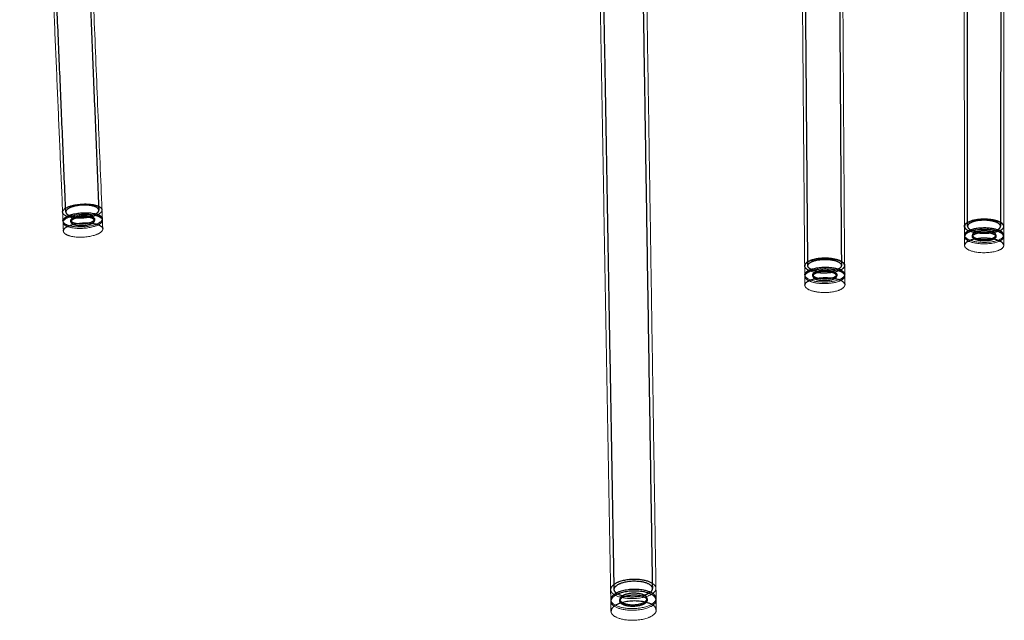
# Model space of a CAD drawing. Header units: millimetres. Extents: x -1524 to 1565, y -1495 to 941.
# Tile 1 of 7: x -1395 to -812, y -1495 to -1139. Entities that reach past the tile are written whole.
import ezdxf

# ---------------------------------------------------------------- set-up
doc = ezdxf.new("R2010")
doc.units = ezdxf.units.MM
doc.header["$MEASUREMENT"] = 0
doc.layers.add('Make2D$hidden$lines', color=7, linetype='Continuous', true_color=0xffffff)
doc.layers.add('Make2D$visible$lines', color=7, linetype='Continuous', lineweight=15, true_color=0x000000)

msp = doc.modelspace()

# ---------------------------------------------------------------- linework, layer by layer
at = {"layer": 'Make2D$hidden$lines'}
for points in [[(-1367.29, -1253.15), (-1380.91, -933.92), (-1394.54, -614.68)], [(-1373.97, -614.08), (-1360.85, -933.07), (-1347.73, -1252.07)], [(-833.87, -1261.62), (-834.09, -940.55), (-834.3, -619.47)], [(-813.82, -619.47), (-814.09, -940.55), (-814.37, -1261.63)], [(-928.34, -1284.99), (-930.99, -958.84), (-933.64, -632.69)], [(-912.79, -632.58), (-910.65, -958.68), (-908.5, -1284.79)], [(-1042.87, -1476.53), (-1049.28, -1109.21), (-1055.68, -741.9)], [(-1031.81, -741.55), (-1026.07, -1108.75), (-1020.33, -1475.94)], [(-1350.3, -1257.43), (-1350.29, -1257.84), (-1350.27, -1258.26)], [(-1364.23, -1259.04), (-1364.25, -1258.62), (-1364.27, -1258.2)], [(-835.66, -1262.09), (-835.66, -1261.9), (-835.66, -1261.71)], [(-831.01, -1267.74), (-831.01, -1267.32), (-831.01, -1266.9)], [(-817.09, -1266.9), (-817.09, -1267.32), (-817.09, -1267.74)], [(-930.16, -1285.47), (-930.16, -1285.28), (-930.16, -1285.08)], [(-925.39, -1291.16), (-925.39, -1290.73), (-925.39, -1290.31)], [(-911.24, -1290.17), (-911.23, -1290.59), (-911.23, -1291.02)], [(-1039.53, -1483.34), (-1039.54, -1482.84), (-1039.55, -1482.35)], [(-1023.45, -1482), (-1023.44, -1482.46), (-1023.44, -1482.92)]]:
    msp.add_open_spline(points, degree=2, dxfattribs=at)
for points, weights, knots in [([(-1369.15, -1253.24), (-1369.22, -1250.6), (-1362.58, -1249.12), (-1352.14, -1246.79), (-1347.05, -1250.26), (-1345.94, -1251.01), (-1345.87, -1251.91)], [3476.25773703, 3135.06980715, 3963.82874761, 2807.5984875, 3960.55099334, 3632.30846321, 3487.38072923], [5.675729, 5.675729, 5.675729, 19.634954, 19.634954, 39.269908, 39.269908, 44.792239, 44.792239, 44.792239]), ([(-1347.73, -1252.02), (-1347.79, -1251.27), (-1348.72, -1250.63), (-1352.99, -1247.72), (-1361.77, -1249.68), (-1367.27, -1250.9), (-1367.29, -1253.09)], [3487.10208318, 3631.64052293, 3959.47657556, 2805.70819575, 3962.22988915, 3143.44164339, 3469.13582623], [106.887781, 106.887781, 106.887781, 111.526539, 111.526539, 128.019901, 128.019901, 139.616795, 139.616795, 139.616795]), ([(-1366.31, -1254.57), (-1362.05, -1257.52), (-1353.22, -1255.54), (-1347.64, -1254.28), (-1347.73, -1252.07)], [3948.1951889, 2785.8601323, 3945.44187531, 3127.07113609, 3478.9140265], [78.539816, 78.539816, 78.539816, 95.033178, 95.033178, 106.753941, 106.753941, 106.753941]), ([(-1368.93, -1258.42), (-1369, -1255.78), (-1362.36, -1254.29), (-1351.92, -1251.95), (-1346.83, -1255.43), (-1345.73, -1256.19), (-1345.66, -1257.09)], [3477.67703518, 3136.34736146, 3965.44228732, 2808.73943237, 3962.16453305, 3633.78908562, 3488.80320032], [5.675729, 5.675729, 5.675729, 19.634954, 19.634954, 39.269908, 39.269908, 44.792239, 44.792239, 44.792239]), ([(-1368.85, -1258.87), (-1368.27, -1256.48), (-1362.32, -1255.15), (-1351.89, -1252.81), (-1346.8, -1256.29), (-1345.93, -1256.89), (-1345.7, -1257.58)], [3428.28250817, 3207.13740609, 3965.7112102, 2808.92958957, 3962.43345593, 3700.22777946, 3554.94198036], [6.863935, 6.863935, 6.863935, 19.634954, 19.634954, 39.269908, 39.269908, 43.679156, 43.679156, 43.679156]), ([(-1363.57, -1259.19), (-1360.53, -1261.3), (-1354.23, -1259.89), (-1347.95, -1258.47), (-1351.01, -1256.37), (-1354.06, -1254.28), (-1360.33, -1255.68), (-1366.61, -1257.09), (-1363.57, -1259.19)], [3951.42035528, 2789.83651481, 3949.45370271, 2795.53447553, 3959.47848861, 2804.01370298, 3961.44514117, 2798.31574226, 3951.42035528], [0, 0, 0, 11.780972, 11.780972, 23.561945, 23.561945, 35.342917, 35.342917, 47.12389, 47.12389, 47.12389]), ([(-1350.27, -1258.23), (-1350.31, -1257.69), (-1350.98, -1257.23), (-1354.03, -1255.14), (-1360.3, -1256.55), (-1364.23, -1257.43), (-1364.24, -1259)], [3488.34366338, 3632.36600496, 3959.74741149, 2804.20386017, 3961.71406405, 3143.83332332, 3471.14127281], [20.248546, 20.248546, 20.248546, 23.561945, 23.561945, 35.342917, 35.342917, 43.626414, 43.626414, 43.626414]), ([(-835.72, -1261.56), (-835.63, -1259.33), (-830.58, -1258.09), (-821.09, -1255.76), (-814.58, -1259.2)], [3380.58050923, 3232.39387383, 3938.18102879, 2799.199371, 3915.65053942], [46.939812, 46.939812, 46.939812, 58.904862, 58.904862, 78.37339, 78.37339, 78.37339]), ([(-814.5, -1259.24), (-821.01, -1255.79), (-830.51, -1258.13), (-839.93, -1260.44), (-833.84, -1263.95)], [3918.27049561, 2797.73873226, 3938.07756631, 2797.98968442, 3886.25988868], [0.142714, 0.142714, 0.142714, 19.634954, 19.634954, 38.963112, 38.963112, 38.963112]), ([(-1368.67, -1264.46), (-1368.74, -1261.81), (-1362.1, -1260.31), (-1351.67, -1257.97), (-1346.59, -1261.46), (-1345.48, -1262.22), (-1345.41, -1263.13)], [3479.33288053, 3137.83783925, 3967.32474748, 2810.07053271, 3964.04699321, 3635.51647583, 3490.46274742], [5.675729, 5.675729, 5.675729, 19.634954, 19.634954, 39.269908, 39.269908, 44.792239, 44.792239, 44.792239]), ([(-1363.54, -1260.06), (-1360.49, -1262.17), (-1354.19, -1260.75), (-1350.2, -1259.85), (-1350.27, -1258.26)], [3951.68927815, 2790.026672, 3949.72262559, 3129.07624283, 3480.67741491], [0, 0, 0, 11.780972, 11.780972, 20.158814, 20.158814, 20.158814]), ([(-814.44, -1264.48), (-820.91, -1260.96), (-830.51, -1263.33), (-835.56, -1264.57), (-835.65, -1266.81)], [3936.41334931, 2790.53059573, 3939.69110359, 3233.63442775, 3381.88002084], [0, 0, 0, 19.634954, 19.634954, 31.600004, 31.600004, 31.600004]), ([(-814.44, -1265.35), (-820.91, -1261.82), (-830.51, -1264.19), (-835.04, -1265.31), (-835.59, -1267.31)], [3936.68227219, 2790.72075292, 3939.96002647, 3294.06492519, 3363.03987961], [0, 0, 0, 19.634954, 19.634954, 30.579744, 30.579744, 30.579744]), ([(-816.04, -1259.62), (-821.48, -1256.67), (-829.55, -1258.65), (-833.79, -1259.7), (-833.87, -1261.57)], [3933.82885674, 2787.57251984, 3936.58217033, 3231.54334182, 3380.55896957], [78.539816, 78.539816, 78.539816, 95.033178, 95.033178, 105.08382, 105.08382, 105.08382]), ([(-833.87, -1261.62), (-833.87, -1262.71), (-832.22, -1263.61), (-826.78, -1266.6), (-818.67, -1264.59), (-814.37, -1263.53), (-814.37, -1261.63)], [3385.38751823, 3486.88566982, 3922.54747007, 2767.7244564, 3919.79415648, 3215.78126663, 3383.50579739], [105.239725, 105.239725, 105.239725, 111.526539, 111.526539, 128.019901, 128.019901, 138.169026, 138.169026, 138.169026]), ([(-814.45, -1270.55), (-820.91, -1267.01), (-830.51, -1269.39), (-835.55, -1270.64), (-835.65, -1272.88)], [3938.29580947, 2791.86169607, 3941.57356374, 3235.18090302, 3383.4999928], [0, 0, 0, 19.634954, 19.634954, 31.600004, 31.600004, 31.600004]), ([(-818.28, -1265.43), (-814.39, -1267.56), (-820.16, -1269), (-825.95, -1270.43), (-829.83, -1268.3), (-833.71, -1266.17), (-827.93, -1264.74), (-822.16, -1263.31), (-818.28, -1265.43)], [3933.72730487, 2777.32563889, 3923.70251897, 2771.62767816, 3925.66917154, 2780.10690561, 3935.69395743, 2785.80486634, 3933.72730487], [0, 0, 0, 11.780972, 11.780972, 23.561945, 23.561945, 35.342917, 35.342917, 47.12389, 47.12389, 47.12389]), ([(-831.01, -1267.7), (-830.96, -1266.35), (-827.93, -1265.61), (-825.8, -1265.08), (-823.25, -1265.19)], [3382.05759626, 3231.72902277, 3935.96288031, 3414.88369521, 3365.62872404], [28.163887, 28.163887, 28.163887, 35.342917, 35.342917, 40.68117, 40.68117, 40.68117]), ([(-817.09, -1267.74), (-817.09, -1269.1), (-820.16, -1269.86), (-825.95, -1271.3), (-829.83, -1269.16), (-831.01, -1268.52), (-831.01, -1267.74)], [3385.30924854, 3217.94815223, 3923.97144185, 2771.81783535, 3925.93809442, 3488.66774236, 3386.65409736], [4.525881, 4.525881, 4.525881, 11.780972, 11.780972, 23.561945, 23.561945, 28.058528, 28.058528, 28.058528]), ([(-908.56, -1282.38), (-914.94, -1278.82), (-924.74, -1281.23), (-930.21, -1282.58), (-930.22, -1284.99)], [3851.29725973, 2753.31588123, 3873.5149805, 3152.56779081, 3337.37865115], [39.436384, 39.436384, 39.436384, 58.904862, 58.904862, 71.330107, 71.330107, 71.330107]), ([(-928.47, -1287.29), (-934.42, -1283.66), (-924.68, -1281.27), (-914.86, -1278.86), (-908.48, -1282.43)], [3822.17747336, 2751.9674187, 3873.41151803, 2751.87442155, 3853.87943559], [0.306787, 0.306787, 0.306787, 19.634954, 19.634954, 39.127209, 39.127209, 39.127209]), ([(-928.33, -1284.93), (-928.26, -1282.93), (-923.73, -1281.81), (-915.39, -1279.76), (-910.07, -1282.82), (-908.55, -1283.69), (-908.51, -1284.74)], [3332.97449766, 3160.63702925, 3871.91612204, 2741.84671859, 3869.16280845, 3459.76747735, 3342.81245345], [84.724827, 84.724827, 84.724827, 95.033178, 95.033178, 111.526539, 111.526539, 117.453841, 117.453841, 117.453841]), ([(-930.11, -1290.32), (-930.1, -1287.89), (-924.64, -1286.55), (-914.72, -1284.1), (-908.38, -1287.74), (-906.57, -1288.78), (-906.52, -1290.04)], [3338.68318388, 3153.79797855, 3875.0250553, 2744.80479447, 3871.74730103, 3461.67363379, 3344.18257319], [7.20971, 7.20971, 7.20971, 19.634954, 19.634954, 39.269908, 39.269908, 46.32622, 46.32622, 46.32622]), ([(-930.05, -1290.78), (-929.5, -1288.63), (-924.63, -1287.43), (-914.71, -1284.98), (-908.37, -1288.62), (-906.86, -1289.5), (-906.57, -1290.54)], [3312.79509363, 3219.55801084, 3875.29397818, 2744.99495167, 3872.01622391, 3521.95265841, 3385.08988219], [8.338766, 8.338766, 8.338766, 19.634954, 19.634954, 39.269908, 39.269908, 45.293185, 45.293185, 45.293185]), ([(-908.5, -1284.79), (-908.49, -1286.82), (-913.08, -1287.96), (-921.47, -1290.03), (-926.79, -1286.94)], [3337.48514016, 3143.81484831, 3855.1281082, 2721.99865514, 3857.88142179], [117.592915, 117.592915, 117.592915, 128.019901, 128.019901, 144.513262, 144.513262, 144.513262]), ([(-930.06, -1296.48), (-930.05, -1294.05), (-924.59, -1292.7), (-914.67, -1290.24), (-908.34, -1293.9), (-906.53, -1294.94), (-906.48, -1296.2)], [3340.30941518, 3155.33153132, 3876.90751546, 2746.13589481, 3873.62976118, 3463.35794902, 3345.81116015], [7.20971, 7.20971, 7.20971, 19.634954, 19.634954, 39.269908, 39.269908, 46.32622, 46.32622, 46.32622]), ([(-924.29, -1291.68), (-920.49, -1293.89), (-914.51, -1292.41), (-908.54, -1290.93), (-912.35, -1288.73), (-916.15, -1286.54), (-922.11, -1288.01), (-928.08, -1289.48), (-924.29, -1291.68)], [3861.00312325, 2725.90187691, 3859.03647069, 2731.59983763, 3869.06125659, 2740.07906508, 3871.02790915, 2734.38110436, 3861.00312325], [0, 0, 0, 11.780972, 11.780972, 23.561945, 23.561945, 35.342917, 35.342917, 47.12389, 47.12389, 47.12389]), ([(-911.23, -1290.98), (-911.26, -1290.23), (-912.34, -1289.61), (-916.15, -1287.41), (-922.11, -1288.89), (-925.33, -1289.69), (-925.39, -1291.12)], [3344.25598514, 3460.52667561, 3869.33017946, 2740.26922227, 3871.29683203, 3160.84335048, 3334.54078888], [19.328158, 19.328158, 19.328158, 23.561945, 23.561945, 35.342917, 35.342917, 42.706025, 42.706025, 42.706025]), ([(-924.29, -1292.57), (-920.48, -1294.78), (-914.5, -1293.29), (-911.22, -1292.48), (-911.23, -1291.02)], [3861.27204613, 2726.0920341, 3859.30539357, 3145.9392535, 3339.26323386], [0, 0, 0, 11.780972, 11.780972, 19.234659, 19.234659, 19.234659]), ([(-1020.38, -1472.88), (-1027.41, -1468.5), (-1038.44, -1471.52), (-1044.96, -1473.31), (-1045.02, -1476.51)], [3355.5245826, 2445.78109481, 3412.75851164, 2761.51838299, 2947.8300734], [39.819549, 39.819549, 39.819549, 58.904862, 58.904862, 71.636903, 71.636903, 71.636903]), ([(-1042.87, -1476.46), (-1042.83, -1473.77), (-1037.35, -1472.27), (-1027.7, -1469.63), (-1021.93, -1473.56), (-1020.37, -1474.63), (-1020.33, -1475.92)], [2947.91514627, 2760.71582062, 3411.15965317, 2416.04269498, 3408.40633959, 3063.20070854, 2953.66555164], [84.338264, 84.338264, 84.338264, 95.033178, 95.033178, 111.526539, 111.526539, 117.196132, 117.196132, 117.196132]), ([(-1018.09, -1481.77), (-1018.14, -1480.24), (-1020, -1478.96), (-1026.86, -1474.27), (-1038.34, -1477.42), (-1044.86, -1479.21), (-1044.91, -1482.42)], [2955.17234479, 3065.22940572, 3411.09429707, 2419.0739316, 3414.37205135, 2762.82547448, 2949.22814171], [32.520393, 32.520393, 32.520393, 39.269908, 39.269908, 58.904862, 58.904862, 71.636903, 71.636903, 71.636903]), ([(-1018.13, -1482.3), (-1018.42, -1481.02), (-1019.98, -1479.95), (-1026.85, -1475.25), (-1038.33, -1478.4), (-1044.3, -1480.05), (-1044.85, -1483)], [2992.12571922, 3115.43696869, 3411.36321995, 2419.2640888, 3414.64097423, 2807.39609718, 2927.96578175], [33.495392, 33.495392, 33.495392, 39.269908, 39.269908, 58.904862, 58.904862, 70.770262, 70.770262, 70.770262]), ([(-1020.33, -1475.94), (-1020.28, -1478.66), (-1025.81, -1480.19), (-1035.53, -1482.87), (-1041.3, -1478.88)], [2951.47804437, 2747.98914255, 3394.37163933, 2396.19463153, 3397.12495292], [117.253367, 117.253367, 117.253367, 128.019901, 128.019901, 144.513262, 144.513262, 144.513262]), ([(-1038.42, -1484.04), (-1042.52, -1481.2), (-1035.61, -1479.3), (-1028.71, -1477.41), (-1024.59, -1480.23), (-1020.46, -1483.06), (-1027.37, -1484.97), (-1034.3, -1486.89), (-1038.42, -1484.04)], [3400.3501193, 2408.65024149, 3410.37490519, 2414.34820221, 3408.40825263, 2405.86897476, 3398.38346673, 2400.17101404, 3400.3501193], [0, 0, 0, 11.780972, 11.780972, 23.561945, 23.561945, 35.342917, 35.342917, 47.12389, 47.12389, 47.12389]), ([(-1017.98, -1488.66), (-1018.03, -1487.12), (-1019.89, -1485.84), (-1026.75, -1481.13), (-1038.22, -1484.3), (-1044.74, -1486.09), (-1044.79, -1489.32)], [2956.8060469, 3066.92233593, 3412.97675723, 2420.40503194, 3416.2545115, 2764.35041226, 2950.85921894], [32.520393, 32.520393, 32.520393, 39.269908, 39.269908, 58.904862, 58.904862, 71.636903, 71.636903, 71.636903]), ([(-1038.4, -1485.03), (-1042.51, -1482.19), (-1035.59, -1480.29), (-1028.7, -1478.39), (-1024.58, -1481.21), (-1023.46, -1481.98), (-1023.44, -1482.9)], [3400.61904218, 2408.84039868, 3410.64382807, 2414.5383594, 3408.67717551, 3064.02722304, 2955.13954346], [0, 0, 0, 11.780972, 11.780972, 23.561945, 23.561945, 27.611654, 27.611654, 27.611654]), ([(-1023.44, -1482.92), (-1023.41, -1484.87), (-1027.36, -1485.96), (-1034.29, -1487.88), (-1038.4, -1485.03)], [2953.32971863, 2750.12462489, 3398.65238961, 2400.36117123, 3400.61904218], [27.645618, 27.645618, 27.645618, 35.342917, 35.342917, 47.12389, 47.12389, 47.12389])]:
    msp.add_rational_spline(points, weights, degree=2, knots=knots, dxfattribs=at)
for points, weights in [([(-1367.29, -1253.15), (-1367.25, -1253.92), (-1366.31, -1254.57)], [3479.60480916, 3619.30420908, 3948.1951889]), ([(-1364.23, -1259.04), (-1364.21, -1259.59), (-1363.54, -1260.06)], [3481.17201256, 3621.44610574, 3951.68927815]), ([(-814.37, -1261.57), (-814.42, -1260.51), (-816.04, -1259.62)], [3388.98307608, 3499.53113599, 3933.82885674]), ([(-814.5, -1259.24), (-812.57, -1260.29), (-812.51, -1261.56)], [3934.90244247, 3500.06347751, 3389.00410188]), ([(-812.51, -1261.21), (-812.81, -1260.18), (-814.36, -1259.32)], [3429.37521186, 3561.50262893, 3915.86821261]), ([(-823.25, -1265.19), (-820.07, -1265.32), (-818.28, -1266.3)], [3365.55175468, 3306.59104333, 3933.99622775]), ([(-818.28, -1266.3), (-817.12, -1266.94), (-817.09, -1267.7)], [3933.99622775, 3500.31606587, 3390.48628989]), ([(-812.45, -1266.81), (-812.51, -1265.54), (-814.44, -1264.48)], [3390.30685293, 3501.40779956, 3936.41334931]), ([(-812.51, -1267.31), (-812.81, -1266.24), (-814.44, -1265.35)], [3427.83788512, 3562.32916718, 3936.68227219]), ([(-812.46, -1272.88), (-812.51, -1271.61), (-814.45, -1270.55)], [3391.93086317, 3503.08349979, 3938.29580947]), ([(-926.79, -1286.94), (-928.33, -1286.06), (-928.34, -1284.99)], [3857.88142179, 3448.45657523, 3339.16243059]), ([(-906.62, -1284.71), (-906.67, -1283.46), (-908.48, -1282.43)], [3342.87615079, 3460.3225072, 3870.23722623]), ([(-908.34, -1282.51), (-906.91, -1283.35), (-906.62, -1284.35)], [3851.51657416, 3520.53375477, 3386.62105885]), ([(-925.39, -1291.16), (-925.38, -1291.93), (-924.29, -1292.57)], [3340.46262303, 3450.2831568, 3861.27204613]), ([(-1041.3, -1478.88), (-1042.85, -1477.81), (-1042.87, -1476.53)], [3397.12495292, 3057.7663426, 2952.93632269])]:
    msp.add_rational_spline(points, weights, degree=2, dxfattribs=at)
at = {"layer": 'Make2D$visible$lines'}
for points in [[(-1369.15, -1253.26), (-1380.68, -984.13), (-1392.2, -715)], [(-1045.02, -1476.59), (-1051.26, -1121.89), (-1057.51, -767.19)], [(-1029.12, -768.79), (-1023.65, -1122.34), (-1018.18, -1475.89)], [(-909.91, -772.34), (-908.26, -1028.56), (-906.62, -1284.77)], [(-835.72, -1261.63), (-835.93, -1016.88), (-836.13, -772.13)], [(-1364.03, -808.75), (-1354.95, -1030.36), (-1345.87, -1251.97)], [(-812.14, -888.1), (-812.33, -1074.86), (-812.51, -1261.63)], [(-930.22, -1285.01), (-931.72, -1104.56), (-933.21, -924.11)], [(-1345.86, -1252.02), (-1345.76, -1254.58), (-1345.65, -1257.15)], [(-1368.93, -1258.45), (-1369.04, -1255.87), (-1369.15, -1253.29)], [(-1368.67, -1264.49), (-1368.78, -1261.91), (-1368.89, -1259.34)], [(-1345.62, -1258.06), (-1345.51, -1260.62), (-1345.41, -1263.18)], [(-835.65, -1266.88), (-835.66, -1264.48), (-835.66, -1262.09)], [(-812.45, -1261.71), (-812.45, -1264.29), (-812.45, -1266.88)], [(-835.65, -1272.95), (-835.65, -1270.37), (-835.65, -1267.79)], [(-812.45, -1267.79), (-812.45, -1270.37), (-812.46, -1272.95)], [(-930.11, -1290.34), (-930.14, -1287.91), (-930.16, -1285.47)], [(-906.55, -1284.86), (-906.53, -1287.48), (-906.52, -1290.1)], [(-930.06, -1296.51), (-930.09, -1293.88), (-930.11, -1291.25)], [(-906.51, -1291.03), (-906.49, -1293.65), (-906.48, -1296.26)], [(-1044.91, -1482.51), (-1044.96, -1479.58), (-1045.02, -1476.65)], [(-1018.18, -1475.93), (-1018.13, -1478.87), (-1018.09, -1481.81)], [(-1044.79, -1489.4), (-1044.84, -1486.48), (-1044.89, -1483.55)], [(-1018.07, -1482.83), (-1018.03, -1485.76), (-1017.98, -1488.7)]]:
    msp.add_open_spline(points, degree=2, dxfattribs=at)
for points, weights, knots in [([(-1345.87, -1251.97), (-1345.76, -1254.61), (-1352.4, -1256.1), (-1362.91, -1258.46), (-1368, -1254.95)], [3478.84104305, 3126.72660465, 3943.84301685, 2783.96984054, 3947.12077112], [44.958087, 44.958087, 44.958087, 58.904862, 58.904862, 78.539816, 78.539816, 78.539816]), ([(-1345.65, -1257.15), (-1345.54, -1259.79), (-1352.19, -1261.29), (-1362.69, -1263.66), (-1367.77, -1260.14)], [3480.2600884, 3128.00445903, 3945.45655656, 2785.11078542, 3948.73431083], [44.958087, 44.958087, 44.958087, 58.904862, 58.904862, 78.539816, 78.539816, 78.539816]), ([(-1345.7, -1257.58), (-1344.72, -1260.48), (-1352.15, -1262.16), (-1362.66, -1264.53), (-1367.74, -1261)], [3554.94198036, 3053.25125768, 3945.72547944, 2785.30094261, 3949.00323371], [43.679156, 43.679156, 43.679156, 58.904862, 58.904862, 78.539816, 78.539816, 78.539816]), ([(-1345.41, -1263.18), (-1345.3, -1265.84), (-1351.94, -1267.34), (-1362.44, -1269.72), (-1367.52, -1266.19)], [3481.91563857, 3129.49528717, 3947.33901671, 2786.44188576, 3950.61677098], [44.958087, 44.958087, 44.958087, 58.904862, 58.904862, 78.539816, 78.539816, 78.539816]), ([(-833.7, -1264.03), (-833.73, -1264.01), (-833.77, -1264), (-835.72, -1262.92), (-835.72, -1261.63)], [3904.79608937, 3913.07360836, 3921.47305229, 3486.73996816, 3385.55894032], [39.127197, 39.127197, 39.127197, 39.269908, 39.269908, 46.747712, 46.747712, 46.747712]), ([(-833.7, -1264.03), (-827.22, -1267.59), (-817.56, -1265.2), (-811.76, -1263.76), (-812.51, -1261.21)], [3921.36958982, 2765.76100562, 3918.09183555, 3139.72603934, 3429.37521186], [39.269908, 39.269908, 39.269908, 58.904862, 58.904862, 72.27791, 72.27791, 72.27791]), ([(-812.51, -1261.63), (-812.51, -1263.89), (-817.63, -1265.16), (-827.07, -1267.5), (-833.62, -1264.07)], [3383.31956164, 3215.3160622, 3918.19529802, 2783.83940425, 3885.92359688], [7.559156, 7.559156, 7.559156, 19.634954, 19.634954, 38.963119, 38.963119, 38.963119]), ([(-835.65, -1266.88), (-835.65, -1268.17), (-833.7, -1269.25), (-827.22, -1272.82), (-817.56, -1270.42), (-812.45, -1269.15), (-812.45, -1266.88)], [3386.85409765, 3488.06799658, 3922.98312709, 2766.90194877, 3919.70537282, 3216.56787281, 3384.6136195], [31.791871, 31.791871, 31.791871, 39.269908, 39.269908, 58.904862, 58.904862, 70.980424, 70.980424, 70.980424]), ([(-835.59, -1267.31), (-836.02, -1268.84), (-833.7, -1270.12), (-827.22, -1273.69), (-817.56, -1271.29), (-811.81, -1269.86), (-812.51, -1267.31)], [3363.03987961, 3417.80600016, 3923.25204997, 2767.09210596, 3919.9742957, 3145.55027906, 3427.83788512], [30.579744, 30.579744, 30.579744, 39.269908, 39.269908, 58.904862, 58.904862, 72.20377, 72.20377, 72.20377]), ([(-835.65, -1272.95), (-835.65, -1274.25), (-833.69, -1275.34), (-827.22, -1278.92), (-817.57, -1276.51), (-812.46, -1275.23), (-812.46, -1272.95)], [3388.47653254, 3489.74047061, 3924.86558725, 2768.23304911, 3921.58783297, 3218.11124588, 3386.23498356], [31.791871, 31.791871, 31.791871, 39.269908, 39.269908, 58.904862, 58.904862, 70.980424, 70.980424, 70.980424]), ([(-906.62, -1284.35), (-905.83, -1287.05), (-912, -1288.58), (-921.98, -1291.05), (-928.33, -1287.38)], [3386.62105885, 3070.33029441, 3853.42578726, 2720.03520437, 3856.70354153], [45.223817, 45.223817, 45.223817, 58.904862, 58.904862, 78.539816, 78.539816, 78.539816]), ([(-928.25, -1287.42), (-921.83, -1290.96), (-912.06, -1288.54), (-906.6, -1287.19), (-906.62, -1284.77)], [3821.83939989, 2737.81806474, 3853.52924974, 3143.37261476, 3337.31782794], [0.306796, 0.306796, 0.306796, 19.634954, 19.634954, 32.041388, 32.041388, 32.041388]), ([(-906.52, -1290.1), (-906.5, -1292.52), (-911.96, -1293.88), (-921.94, -1296.36), (-928.28, -1292.67)], [3338.61490521, 3144.61646592, 3855.03932454, 2721.17614752, 3858.31707881], [46.498659, 46.498659, 46.498659, 58.904862, 58.904862, 78.539816, 78.539816, 78.539816]), ([(-906.57, -1290.54), (-905.83, -1293.24), (-911.95, -1294.76), (-921.94, -1297.25), (-928.28, -1293.56)], [3385.08988219, 3075.80108315, 3855.30824741, 2721.36630471, 3858.58600169], [45.293185, 45.293185, 45.293185, 58.904862, 58.904862, 78.539816, 78.539816, 78.539816]), ([(-906.48, -1296.26), (-906.46, -1298.7), (-911.92, -1300.06), (-921.9, -1302.55), (-928.23, -1298.85)], [3340.240853, 3146.15055429, 3856.92178469, 2722.50724786, 3860.19953896], [46.498659, 46.498659, 46.498659, 58.904862, 58.904862, 78.539816, 78.539816, 78.539816]), ([(-1018.18, -1475.86), (-1018.23, -1474.33), (-1020.09, -1473.06), (-1020.23, -1472.96), (-1020.38, -1472.88)], [2953.77202658, 3063.77832048, 3409.48075736, 3408.73295084, 3409.48075736], [32.520393, 32.520393, 32.520393, 39.269908, 39.269908, 39.608642, 39.608642, 39.608642]), ([(-1043.15, -1479.39), (-1036.28, -1484.14), (-1024.71, -1480.95), (-1018.13, -1479.13), (-1018.18, -1475.89)], [3396.05053514, 2394.30433977, 3392.77278087, 2747.57865884, 2951.33043634], [0, 0, 0, 19.634954, 19.634954, 32.444578, 32.444578, 32.444578]), ([(-1043.04, -1485.32), (-1036.18, -1490.08), (-1024.61, -1486.87), (-1018.04, -1485.05), (-1018.09, -1481.81)], [3397.66407485, 2395.44528465, 3394.38632058, 2748.8838827, 2952.72962832], [0, 0, 0, 19.634954, 19.634954, 32.444578, 32.444578, 32.444578]), ([(-1043.03, -1486.3), (-1036.16, -1491.07), (-1024.6, -1487.86), (-1017.35, -1485.85), (-1018.13, -1482.3)], [3397.93299773, 2395.63544184, 3394.65524346, 2696.14458365, 2992.12571922], [0, 0, 0, 19.634954, 19.634954, 33.495392, 33.495392, 33.495392]), ([(-1042.92, -1492.22), (-1036.06, -1497), (-1024.5, -1493.78), (-1017.93, -1491.96), (-1017.98, -1488.7)], [3399.54653501, 2396.77638499, 3396.26878073, 2750.40664192, 2954.36201628], [0, 0, 0, 19.634954, 19.634954, 32.444578, 32.444578, 32.444578])]:
    msp.add_rational_spline(points, weights, degree=2, knots=knots, dxfattribs=at)
for points, weights in [([(-1368, -1254.95), (-1369.11, -1254.18), (-1369.15, -1253.26)], [3947.12077112, 3619.02378102, 3479.66222917]), ([(-1367.77, -1260.14), (-1368.89, -1259.36), (-1368.93, -1258.45)], [3948.73431083, 3620.50237399, 3481.08294193]), ([(-1367.74, -1261), (-1369.13, -1260.04), (-1368.85, -1258.87)], [3949.00323371, 3547.13954566, 3428.28250817]), ([(-1367.52, -1266.19), (-1368.63, -1265.41), (-1368.67, -1264.49)], [3950.61677098, 3622.22739622, 3482.74043739]), ([(-930.22, -1285.01), (-930.21, -1286.28), (-928.39, -1287.34)], [3339.314614, 3448.28873263, 3856.80700401]), ([(-928.28, -1292.67), (-930.1, -1291.61), (-930.11, -1290.34)], [3858.31707881, 3449.62476113, 3340.6129417]), ([(-928.28, -1293.56), (-930.44, -1292.29), (-930.05, -1290.78)], [3858.58600169, 3381.62204972, 3312.79509363]), ([(-928.39, -1287.34), (-928.36, -1287.36), (-928.33, -1287.38)], [3856.80700401, 3848.54612494, 3840.4051435]), ([(-928.23, -1298.85), (-930.05, -1297.78), (-930.06, -1296.51)], [3860.19953896, 3451.30656746, 3342.24014024]), ([(-1045.02, -1476.59), (-1044.99, -1478.12), (-1043.15, -1479.39)], [2953.06648986, 3057.57434739, 3396.05053514]), ([(-1044.91, -1482.51), (-1044.89, -1484.04), (-1043.04, -1485.32)], [2954.4671135, 3059.02591972, 3397.66407485]), ([(-1044.85, -1483), (-1045.19, -1484.8), (-1043.03, -1486.3)], [2927.96578175, 3006.91573728, 3397.93299773]), ([(-1044.79, -1489.4), (-1044.76, -1490.94), (-1042.92, -1492.22)], [2956.10117173, 3060.71941787, 3399.54653501])]:
    msp.add_rational_spline(points, weights, degree=2, dxfattribs=at)

doc.saveas('drawing.dxf')
